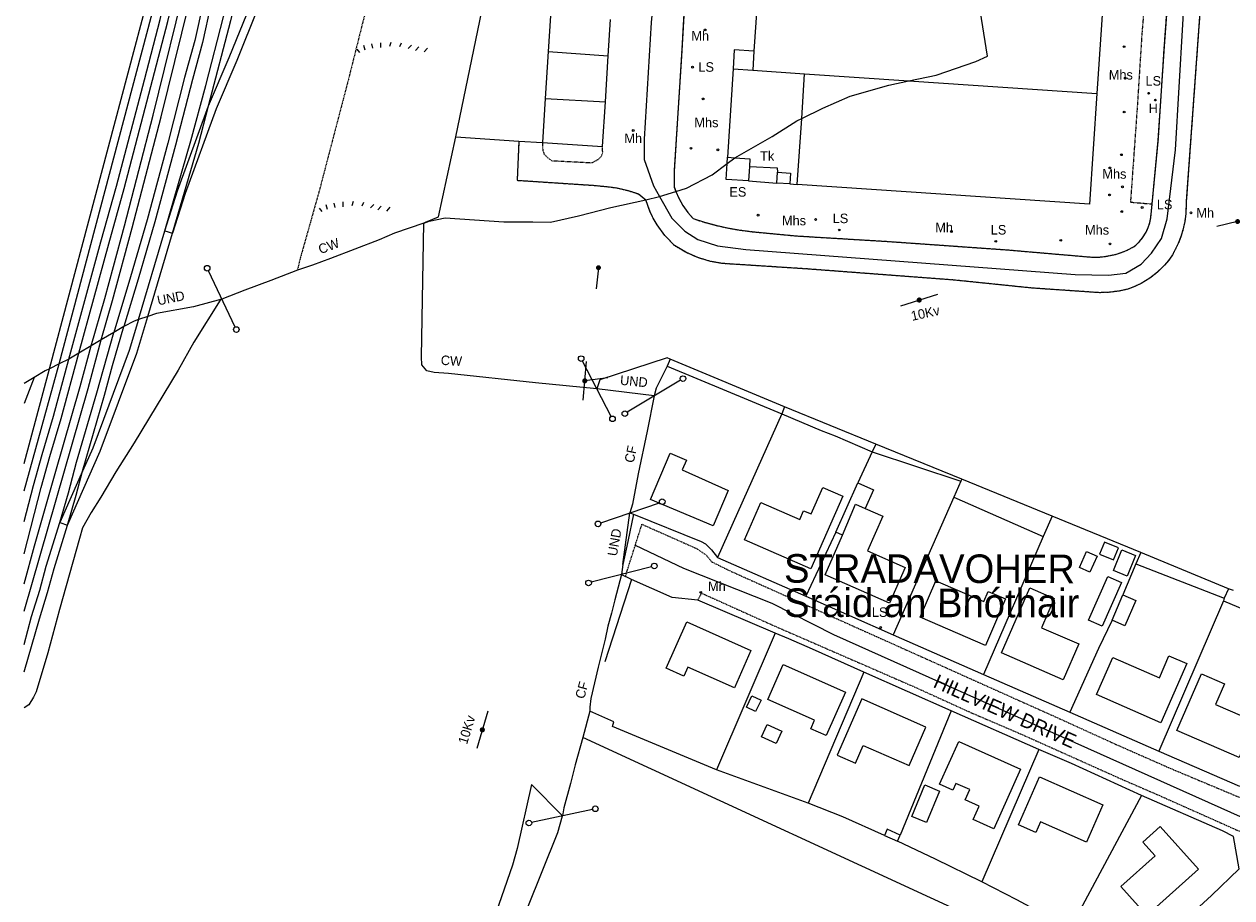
# Model space of a CAD drawing. Header units: metres. Extents: x 611948 to 1225781, y 656699 to 1316021.
# Tile 12 of 169: x 611948 to 612201, y 657869 to 658052. Entities that reach past the tile are written whole.
import ezdxf

# ---------------------------------------------------------------- set-up
doc = ezdxf.new("R2010")
doc.units = ezdxf.units.M
doc.linetypes.add('4696-16$0$PECK', pattern=[0.2, 0.1, -0.1])
for name, color, linetype in [('4696-16$0$BDY_SYM', 253, 'Continuous'), ('4696-16$0$BLD_INN_W', 253, 'Continuous'), ('4696-16$0$BLD_OTL_S', 253, 'Continuous'), ('4696-16$0$GEN_LIN_D', 253, 'Continuous'), ('4696-16$0$GEN_PCK_D', 253, '4696-16$0$PECK'), ('4696-16$0$GL_HS_OTL', 253, 'Continuous'), ('4696-16$0$LAND_SYMB', 253, 'Continuous'), ('4696-16$0$MUNICIPAL', 253, 'Continuous'), ('4696-16$0$OTHER_SYM', 253, 'Continuous'), ('4696-16$0$PARISH', 253, 'Continuous'), ('4696-16$0$POLE_SYMB', 253, 'Continuous'), ('4696-16$0$RAIL_STAND', 253, 'Continuous'), ('4696-16$0$ROADS', 253, 'Continuous'), ('4696-16$0$ROADS_CTR', 253, 'Continuous'), ('4696-16$0$ROADS_PCK', 253, '4696-16$0$PECK'), ('4696-16$0$TEXT', 253, 'Continuous'), ('4696-16$0$TOWNLAND', 253, 'Continuous')]:
    doc.layers.add(name, color=color, linetype=linetype)
doc.styles.add('4696-16$0$STANDARD', font='txt')

# ---------------------------------------------------------------- blocks, each defined once
blk = doc.blocks.new('4696-16$0$37', base_point=(145.909475, 308.83511))
blk.add_line((145.962562, 308.791096), (150.424369, 308.791096))
at = {"const_width": 0.51646}
blk.add_lwpolyline([(145.704332, 308.791096, 1), (146.220792, 308.791096, 1)], format="xyb", close=True, dxfattribs=at)
blk = doc.blocks.new('4696-16$0$13', base_point=(160450.170478, 242323.105036))
blk.add_circle((160450.170478, 242323.105036), 0.187958)
blk = doc.blocks.new('4696-16$0$36', base_point=(144.988486, 310.919762))
blk.add_line((140.875383, 310.92339), (149.050238, 310.92339))
at = {"const_width": 0.539928}
blk.add_lwpolyline([(144.673376, 310.923808, 1), (145.213304, 310.923808, 1)], format="xyb", close=True, dxfattribs=at)
blk = doc.blocks.new('4696-16$0$43', base_point=(147.36021, 308.857352))
blk.add_line((153.849537, 308.848253), (140.769785, 308.848253))
for centre in [(140.180307, 308.837153), (154.439015, 308.859353)]:
    blk.add_circle(centre, 0.589583)
blk = doc.blocks.new('4696-16$0$30', base_point=(144.876269, 313.485642))
blk.add_line((144.905875, 313.497659), (149.765037, 313.497659))
blk = doc.blocks.new('4696-16$0$26', base_point=(147.987073, 309.748732))
for p, q in [((148.859709, 311.899355), (148.559919, 310.99998)), ((141.664701, 310.500325), (142.264286, 309.80081)), ((143.097041, 311.29977), (143.396834, 310.300465)), ((144.762551, 311.566252), (144.962414, 310.666877)), ((146.627924, 311.832735), (146.627924, 310.833427)), ((151.024874, 311.732805), (150.625151, 310.933357)), ((153.156729, 311.29977), (152.457214, 310.600257)), ((154.722309, 310.96667), (154.022794, 310.167222)), ((156.554371, 310.700187), (155.854856, 309.900742))]:
    blk.add_line(p, q)
blk = doc.blocks.new('4696-16')
at = {"layer": '4696-16$0$BLD_INN_W', "flags": 128}
for points in [[(612057.914, 658046.683), (612070.527, 658045.762)], [(612101.065, 658046.72), (612100.892, 658042.734)], [(612111.746, 658041.954), (612133.639, 658040.504)], [(612133.639, 658040.504), (612173.099, 658037.889)], [(612057.288, 658036.817), (612069.915, 658036.115)], [(612119.708, 657945.119), (612122.417, 657951.584), (612124.448, 657950.698)]]:
    blk.add_lwpolyline(points, dxfattribs=at)
at = {"layer": '4696-16$0$BLD_OTL_S', "flags": 128}
for points in [[(612102.427, 658065.891), (612101.065, 658046.72)], [(612174.533, 658059.529), (612173.099, 658037.889)], [(612058.389, 658054.168), (612057.914, 658046.683)], [(612070.527, 658045.762), (612071.012, 658053.403)], [(612057.914, 658046.683), (612057.288, 658036.817)], [(612069.915, 658036.115), (612070.527, 658045.762)], [(612101.065, 658046.72), (612096.983, 658047.01), (612096.743, 658043.032)], [(612096.743, 658043.032), (612100.892, 658042.734)], [(612100.892, 658042.734), (612111.746, 658041.954)], [(612111.127, 658032.621), (612111.746, 658041.954)], [(612111.746, 658041.954), (612133.639, 658040.504)], [(612133.639, 658040.504), (612173.099, 658037.889)], [(612173.099, 658037.889), (612171.558, 658014.646), (612110.206, 658018.711)], [(612057.288, 658036.817), (612056.699, 658027.538)], [(612069.321, 658026.738), (612069.915, 658036.115)], [(612110.206, 658018.711), (612111.127, 658032.621)], [(612056.699, 658027.538), (612069.321, 658026.738)], [(612099.958, 658019.481), (612095.26, 658019.796), (612095.485, 658023.161)], [(612095.485, 658023.161), (612095.574, 658024.482)], [(612095.574, 658024.482), (612097.121, 658024.379)], [(612097.121, 658024.379), (612100.272, 658024.168), (612100.187, 658022.54)], [(612100.187, 658022.54), (612099.958, 658019.481)], [(612105.924, 658019.034), (612106.077, 658021.335)], [(612106.077, 658021.335), (612108.763, 658021.156), (612108.61, 658018.855)], [(612108.61, 658018.855), (612105.924, 658019.034)], [(612092.563, 657947.028), (612079.419, 657952.559), (612083.518, 657962.303), (612086.918, 657960.873), (612086.053, 657958.818), (612095.689, 657954.456), (612092.563, 657947.028)], [(612119.753, 657953.264), (612113.065, 657938.002), (612099.128, 657944.11), (612102.564, 657951.951), (612110.724, 657948.376), (612111.539, 657950.234), (612113.103, 657949.549), (612115.54, 657955.109), (612119.753, 657953.264)], [(612118.334, 657945.724), (612122.888, 657956.079)], [(612122.888, 657956.079), (612126.178, 657954.631), (612124.448, 657950.698)], [(612124.448, 657950.698), (612128.155, 657949.069), (612124.95, 657941.781), (612132.846, 657938.309), (612129.549, 657930.814), (612116.031, 657936.759), (612119.708, 657945.119)], [(612119.708, 657945.119), (612118.334, 657945.724)], [(612173.652, 657941.13), (612176.616, 657939.91), (612177.651, 657942.424), (612174.687, 657943.645), (612173.652, 657941.13)], [(612169.429, 657938.322), (612170.945, 657941.698), (612173.152, 657940.707), (612171.635, 657937.331), (612169.429, 657938.322)], [(612176.592, 657937.672), (612178.324, 657941.988), (612181.209, 657940.83), (612179.477, 657936.514), (612176.592, 657937.672)], [(612171.324, 657927.259), (612175.408, 657936.428), (612178.289, 657935.145), (612174.205, 657925.976), (612171.324, 657927.259)], [(612149.711, 657921.946), (612136.02, 657927.842), (612139.313, 657935.488), (612149.403, 657931.143), (612150.307, 657933.242), (612153.907, 657931.691), (612149.711, 657921.946)], [(612166.052, 657914.74), (612153.076, 657920.359), (612159.004, 657934.048), (612164.171, 657931.81), (612161.507, 657925.658), (612169.316, 657922.277), (612166.052, 657914.74)], [(612178.567, 657932.53), (612181.271, 657931.362), (612178.995, 657926.085), (612176.289, 657927.252)], [(612176.289, 657927.252), (612178.567, 657932.53)], [(612087.015, 657926.869), (612100.475, 657920.884), (612096.99, 657913.046), (612087.218, 657917.393), (612086.381, 657915.51), (612082.692, 657917.151), (612087.015, 657926.869)], [(612186.524, 657905.706), (612173.007, 657911.613), (612176.425, 657919.433), (612186.224, 657915.15), (612188.243, 657919.768), (612191.96, 657918.143), (612186.524, 657905.706)], [(612107.246, 657917.923), (612120.303, 657912.143), (612116.251, 657902.99), (612113.036, 657904.413), (612113.851, 657906.253), (612104.009, 657910.61), (612107.246, 657917.923)], [(612202.976, 657898.406), (612189.924, 657904.092), (612195.101, 657915.975), (612199.907, 657913.882), (612198.005, 657909.517), (612206.252, 657905.926), (612202.976, 657898.406)], [(612100.688, 657911.384), (612102.623, 657910.448), (612101.462, 657908.047), (612099.527, 657908.982), (612100.688, 657911.384)], [(612137.23, 657904.797), (612123.782, 657910.693), (612118.597, 657898.866), (612122.415, 657897.193), (612124.052, 657900.928), (612133.682, 657896.706), (612137.23, 657904.797)], [(612144.1, 657901.776), (612157.092, 657895.937), (612151.476, 657883.442), (612147.156, 657885.383), (612148.405, 657888.163), (612145.482, 657889.476), (612146.458, 657891.647), (612143.527, 657892.965), (612142.893, 657891.554), (612140.075, 657892.821), (612144.1, 657901.776)], [(612161.062, 657894.322), (612174.381, 657888.439), (612170.926, 657880.617), (612161.255, 657884.89), (612160.271, 657882.66), (612156.622, 657884.271), (612161.062, 657894.322)], [(612134.235, 657886.016), (612136.978, 657892.643), (612140.08, 657891.359), (612137.338, 657884.732), (612134.235, 657886.016)], [(612131.802, 657882.111), (612129.076, 657883.315), (612128.523, 657882.014)], [(612194.421, 657874.927), (612183.602, 657865.201), (612178.13, 657871.288), (612185.338, 657877.77), (612182.751, 657880.648), (612186.36, 657883.893), (612194.421, 657874.927)], [(612128.523, 657882.014), (612131.235, 657880.845)], [(612131.235, 657880.845), (612131.802, 657882.111)]]:
    blk.add_lwpolyline(points, dxfattribs=at)
at = {"layer": '4696-16$0$GEN_LIN_D', "flags": 128}
for points in [[(612038.524, 658028.747), (612044.012, 658055.16)], [(612096.743, 658043.032), (612095.574, 658024.482)], [(612031.835, 658010.645), (612032.13, 658010.849), (612034.85, 658011.976), (612038.524, 658028.747)], [(612038.524, 658028.747), (612051.755, 658027.853)], [(612051.755, 658027.853), (612056.699, 658027.538)], [(612100.187, 658022.54), (612106.007, 658022.216), (612106.077, 658021.335)], [(612099.958, 658019.481), (612105.924, 658019.034)], [(612108.61, 658018.855), (612110.206, 658018.711)], [(612031.835, 658010.645), (612025.664, 658008.512), (612022.411, 658007.154), (612012.188, 658003.199), (612008.414, 658001.798), (612005.258, 658000.742)], [(612068.152, 657975.805), (612055.241, 657977.078), (612037.004, 657979.082), (612033.981, 657979.266), (612032.4, 657979.638), (612031.393, 657980.853), (612031.324, 657982.534), (612031.835, 658010.645)], [(612005.258, 658000.742), (611999.688, 657998.591), (611994.197, 657996.582), (611989.406, 657994.676)], [(611989.406, 657994.676), (611989.006, 657994.454), (611983.511, 657985.642), (611980.201, 657979.742), (611970.959, 657964.509), (611967.13, 657958.406), (611963.996, 657953.088), (611961.953, 657949.856), (611960.109, 657946.646), (611959.541, 657944.361), (611955.278, 657929.514), (611952.866, 657920.358), (611950.408, 657912.162), (611949.874, 657911.059), (611948.862, 657909.494), (611947.888, 657908.808)], [(612083.543, 657982.05), (612082.862, 657982.365), (612068.722, 657977.749), (612068.152, 657975.805)], [(612083.543, 657982.05), (612082.891, 657980.585)], [(612107.524, 657972.072), (612083.543, 657982.05)], [(612082.891, 657980.585), (612080.594, 657975.971), (612080.143, 657974.328)], [(612082.891, 657980.585), (612106.931, 657970.588)], [(611949.976, 657978.219), (611947.888, 657972.766)], [(612080.143, 657974.328), (612078.701, 657966.918), (612076.788, 657957.985), (612075.601, 657951.637), (612075.069, 657949.765)], [(612107.524, 657972.072), (612106.931, 657970.588)], [(612126.692, 657964.21), (612107.524, 657972.072)], [(612106.931, 657970.588), (612093.466, 657940.408)], [(612106.931, 657970.588), (612115.252, 657967.112), (612118.18, 657965.986), (612125.96, 657962.607)], [(612126.692, 657964.21), (612125.96, 657962.607)], [(612144.737, 657956.824), (612126.692, 657964.21)], [(612125.96, 657962.607), (612122.888, 657956.079)], [(612125.96, 657962.607), (612144.559, 657956.442)], [(612144.559, 657956.442), (612143.096, 657953.054)], [(612144.737, 657956.824), (612144.559, 657956.442)], [(612163.744, 657949.061), (612144.737, 657956.824)], [(612143.096, 657953.054), (612130.325, 657924.136)], [(612143.096, 657953.054), (612161.806, 657944.789)], [(612075.793, 657949.497), (612074.603, 657943.733)], [(612075.069, 657949.765), (612075.793, 657949.497)], [(612075.793, 657949.497), (612090.028, 657943.77), (612090.951, 657943.255), (612092.177, 657941.981), (612093.466, 657940.408)], [(612163.744, 657949.061), (612161.806, 657944.789)], [(612182.331, 657941.437), (612163.744, 657949.061)], [(612074.603, 657943.733), (612073.613, 657938.953)], [(612118.334, 657945.724), (612112.016, 657932.282)], [(612161.806, 657944.789), (612149.275, 657915.814)], [(612182.331, 657941.437), (612181.303, 657939.09)], [(612200.717, 657933.832), (612182.331, 657941.437)], [(612073.613, 657938.953), (612073.331, 657936.861)], [(612093.466, 657940.408), (612112.016, 657932.282)], [(612181.303, 657939.09), (612178.567, 657932.53)], [(612181.303, 657939.09), (612199.847, 657931.886)], [(612073.331, 657936.861), (612071.886, 657931.531), (612071.221, 657928.686), (612070.455, 657926.001), (612069.869, 657923.237), (612068.4, 657917.388), (612066.874, 657910.817), (612066.624, 657908.975), (612066.648, 657908.155)], [(612073.331, 657936.861), (612074.121, 657936.423)], [(612075.385, 657935.811), (612074.121, 657936.423)], [(612075.385, 657935.811), (612069.834, 657918.475)], [(612089.313, 657931.442), (612083.948, 657931.974), (612075.385, 657935.811)], [(612200.717, 657933.832), (612199.847, 657931.886)], [(612201.76, 657933.477), (612200.717, 657933.832)], [(612105.535, 657924.486), (612089.313, 657931.442)], [(612112.016, 657932.282), (612130.325, 657924.136)], [(612199.67, 657931.325), (612186.132, 657899.743)], [(612199.847, 657931.886), (612199.67, 657931.325)], [(612199.67, 657931.325), (612217.596, 657923.737)], [(612176.289, 657927.252), (612173.414, 657921.283), (612167.443, 657907.947)], [(612105.535, 657924.486), (612093.262, 657895.791)], [(612124.204, 657916.342), (612113.395, 657921.186), (612108.402, 657923.34), (612105.535, 657924.486)], [(612130.325, 657924.136), (612149.275, 657915.814)], [(612124.204, 657916.342), (612112.506, 657888.791)], [(612142.513, 657908.215), (612124.204, 657916.342)], [(612149.275, 657915.814), (612167.443, 657907.947)], [(612066.648, 657908.155), (612065.197, 657902.566)], [(612093.262, 657895.791), (612071.427, 657904.939), (612071.722, 657905.881), (612066.648, 657908.155)], [(612142.513, 657908.215), (612131.802, 657882.111)], [(612160.902, 657900.05), (612142.513, 657908.215)], [(612167.443, 657907.947), (612186.132, 657899.743)], [(612065.197, 657902.566), (612063.587, 657896.875), (612062.607, 657892.949), (612061.213, 657887.859), (612060.882, 657886.157)], [(612152.608, 657862.249), (612065.197, 657902.566)], [(612160.902, 657900.05), (612148.985, 657872.258)], [(612182.5, 657890.441), (612167.78, 657897.106), (612160.902, 657900.05)], [(612186.132, 657899.743), (612203.037, 657892.35)], [(612112.506, 657888.791), (612093.262, 657895.791)], [(612060.882, 657886.157), (612054.426, 657892.725), (612051.395, 657879.305), (612050.393, 657875.819), (612043.457, 657855.855), (612042.33, 657853.129), (612040.911, 657849.14), (612039.746, 657846.232), (612036.274, 657836.791), (612035.289, 657834.387)], [(612182.5, 657890.441), (612167.503, 657862.492), (612156.306, 657868.538)], [(612202.948, 657875.003), (612201.813, 657881.82), (612199.485, 657882.968), (612182.5, 657890.441)], [(612128.523, 657882.014), (612119.743, 657885.908), (612112.506, 657888.791)], [(612148.985, 657872.258), (612139.236, 657877.068), (612131.235, 657880.845)], [(612169.58, 657842.7), (612171.418, 657844.787), (612175.835, 657849.272), (612177.565, 657851.402), (612181.088, 657854.882), (612184.312, 657857.899), (612187.799, 657860.798), (612197.156, 657869.391), (612202.948, 657875.003)], [(612156.306, 657868.538), (612148.985, 657872.258)]]:
    blk.add_lwpolyline(points, dxfattribs=at)
at = {"layer": '4696-16$0$GEN_PCK_D', "flags": 128}
for points in [[(612098.876, 658243.252), (612098.125, 658233.324), (612093.959, 658173.25), (612092.124, 658141.493), (612088.126, 658080.459), (612086.986, 658065.19), (612085.877, 658045.72), (612084.381, 658021.727), (612084.39, 658018.186), (612084.718, 658017.27)], [(612201.15, 658149.556), (612200.2, 658135.62), (612199.021, 658120.09), (612198.084, 658104.142), (612194.811, 658055.935), (612191.879, 658015.272), (612191.781, 658012.572), (612191.547, 658010.899), (612191.181, 658009.251), (612190.795, 658007.955), (612190.198, 658006.375), (612188.988, 658003.959), (612188.184, 658002.839), (612187.297, 658001.784), (612185.822, 658000.334), (612184.193, 657999.06), (612182.43, 657997.98), (612180.874, 657997.238), (612179.584, 657996.752), (612177.804, 657996.366), (612175.774, 657996.101), (612173.728, 657996.015), (612159.556, 657996.978), (612143.064, 657998.675), (612112.427, 658000.993), (612094.409, 658002.154), (612092.008, 658002.577), (612089.339, 658003.378), (612086.791, 658004.505), (612084.403, 658005.94), (612082.391, 658008.053), (612080.779, 658010.276), (612079.953, 658011.703), (612079.352, 658012.939), (612078.395, 658015.513)], [(612043.584, 658104.329), (612041.54, 658098.121), (612036.623, 658096.648), (612033.474, 658091.777), (612033.344, 658087.856), (612032.095, 658076.528), (612030.197, 658075.142), (612028.579, 658074.078), (612026.164, 658071.99), (612024.092, 658068.724), (612022.483, 658064.578), (612019.151, 658053.544), (612015.983, 658040.871), (612009.863, 658017.506), (612005.701, 658002.709), (612005.258, 658000.742)], [(612189.539, 658082.15), (612185.357, 658082.359), (612184.642, 658080.697), (612184.174, 658075.914), (612183.783, 658065.029), (612182.561, 658050.54), (612181.563, 658034.812), (612180.155, 658015.04), (612184.718, 658014.652)], [(612184.718, 658014.652), (612186.003, 658028.001), (612187.27, 658047.812), (612188.178, 658060.099), (612189.063, 658073.506), (612189.539, 658082.15)], [(612051.755, 658027.853), (612051.394, 658019.63), (612067.35, 658018.573), (612070.769, 658018.253), (612072.289, 658018.033), (612074.688, 658017.474), (612076.867, 658016.774), (612078.395, 658015.513)], [(612084.718, 658017.27), (612085.347, 658015.849), (612086.203, 658014.325), (612087.207, 658012.895), (612088.349, 658011.573), (612090.698, 658010.822), (612093.078, 658010.176), (612095.484, 658009.636), (612097.912, 658009.203), (612100.765, 658008.834), (612109.988, 658007.95), (612129.098, 658006.801), (612154.012, 658005.046), (612172.19, 658003.477), (612173.493, 658003.496), (612174.79, 658003.616), (612177.023, 658004.07), (612178.265, 658004.465), (612179.472, 658004.955), (612180.92, 658005.699), (612181.279, 658006), (612182.031, 658006.739), (612182.697, 658007.556), (612183.438, 658008.75), (612183.874, 658009.709), (612184.203, 658010.711), (612184.42, 658011.742), (612184.718, 658014.652)]]:
    blk.add_lwpolyline(points, dxfattribs=at)
at = {"layer": '4696-16$0$GL_HS_OTL', "flags": 128}
blk.add_lwpolyline([(612103.861, 657905.297), (612106.932, 657903.931), (612105.78, 657901.339), (612102.708, 657902.705), (612103.861, 657905.297)], dxfattribs=at)
at = {"layer": '4696-16$0$MUNICIPAL', "flags": 128}
for points in [[(612031.835, 658010.645), (612025.664, 658008.512), (612022.411, 658007.154), (612012.188, 658003.199), (612008.414, 658001.798), (612005.258, 658000.742)], [(612068.152, 657975.805), (612055.241, 657977.078), (612037.004, 657979.082), (612033.981, 657979.266), (612032.4, 657979.638), (612031.393, 657980.853), (612031.324, 657982.534), (612031.835, 658010.645)], [(612005.258, 658000.742), (611999.688, 657998.591), (611994.197, 657996.582), (611989.406, 657994.676)], [(611989.406, 657994.676), (611983.459, 657993.026), (611975.68, 657991.645), (611973.862, 657991.039)], [(611971.886, 657990.379), (611970.962, 657990.071), (611968.828, 657988.892)], [(611973.862, 657991.039), (611971.886, 657990.379)], [(611966.685, 657987.687), (611964.089, 657986.127)], [(611968.828, 657988.892), (611966.685, 657987.687)], [(611961.95, 657984.843), (611959.389, 657983.329)], [(611964.089, 657986.127), (611961.95, 657984.843)], [(611957.299, 657982.092), (611955.211, 657981.058)], [(611959.389, 657983.329), (611957.299, 657982.092)], [(611953.186, 657980.054), (611952.303, 657979.617), (611949.976, 657978.219)], [(611955.211, 657981.058), (611953.186, 657980.054)], [(611949.976, 657978.219), (611947.888, 657976.965)], [(612080.143, 657974.328), (612068.152, 657975.805)], [(612080.143, 657974.328), (612078.701, 657966.918), (612076.788, 657957.985), (612075.601, 657951.637), (612075.069, 657949.765)], [(612073.613, 657938.953), (612075.069, 657949.765)], [(612073.613, 657938.953), (612073.331, 657936.861)], [(612073.331, 657936.861), (612071.886, 657931.531), (612071.221, 657928.686), (612070.455, 657926.001), (612069.869, 657923.237), (612068.4, 657917.388), (612066.874, 657910.817), (612066.624, 657908.975), (612066.648, 657908.155)], [(612066.648, 657908.155), (612065.197, 657902.566)], [(612065.197, 657902.566), (612063.587, 657896.875), (612062.607, 657892.949), (612061.213, 657887.859), (612060.882, 657886.157)], [(612053.511, 657866.645), (612059.9, 657882.671), (612060.882, 657886.157)]]:
    blk.add_lwpolyline(points, dxfattribs=at)
at = {"layer": '4696-16$0$PARISH', "flags": 128}
for points in [[(612031.835, 658010.645), (612025.664, 658008.512), (612022.411, 658007.154), (612012.188, 658003.199), (612008.414, 658001.798), (612005.258, 658000.742)], [(612068.152, 657975.805), (612055.241, 657977.078), (612037.004, 657979.082), (612033.981, 657979.266), (612032.4, 657979.638), (612031.393, 657980.853), (612031.324, 657982.534), (612031.835, 658010.645)], [(612005.258, 658000.742), (611999.688, 657998.591), (611994.197, 657996.582), (611989.406, 657994.676)], [(611989.406, 657994.676), (611983.459, 657993.026), (611975.68, 657991.645), (611973.862, 657991.039)], [(611971.886, 657990.379), (611970.962, 657990.071), (611968.828, 657988.892)], [(611973.862, 657991.039), (611971.886, 657990.379)], [(611966.685, 657987.687), (611964.089, 657986.127)], [(611968.828, 657988.892), (611966.685, 657987.687)], [(611961.95, 657984.843), (611959.389, 657983.329)], [(611964.089, 657986.127), (611961.95, 657984.843)], [(611957.299, 657982.092), (611955.211, 657981.058)], [(611959.389, 657983.329), (611957.299, 657982.092)], [(611953.186, 657980.054), (611952.303, 657979.617), (611949.976, 657978.219)], [(611955.211, 657981.058), (611953.186, 657980.054)], [(611949.976, 657978.219), (611947.888, 657976.965)], [(612080.143, 657974.328), (612068.152, 657975.805)], [(612080.143, 657974.328), (612078.701, 657966.918), (612076.788, 657957.985), (612075.601, 657951.637), (612075.069, 657949.765)], [(612073.613, 657938.953), (612075.069, 657949.765)], [(612073.613, 657938.953), (612073.331, 657936.861)], [(612073.331, 657936.861), (612071.886, 657931.531), (612071.221, 657928.686), (612070.455, 657926.001), (612069.869, 657923.237), (612068.4, 657917.388), (612066.874, 657910.817), (612066.624, 657908.975), (612066.648, 657908.155)], [(612066.648, 657908.155), (612065.197, 657902.566)], [(612065.197, 657902.566), (612063.587, 657896.875), (612062.607, 657892.949), (612061.213, 657887.859), (612060.882, 657886.157)], [(612053.511, 657866.645), (612059.9, 657882.671), (612060.882, 657886.157)]]:
    blk.add_lwpolyline(points, dxfattribs=at)
at = {"layer": '4696-16$0$RAIL_STAND', "flags": 128}
for points in [[(611961.95, 657984.843), (611964.827, 657994.817), (611966.65, 658001.505), (611968.948, 658010.074), (611974.988, 658033.339), (611982.213, 658062.649), (611984.688, 658072.039), (611991.635, 658100.529), (611993.315, 658107.976), (611994.8, 658114.122), (611996.302, 658120.989), (612002.493, 658147.376), (612006.978, 658168.515), (612008.758, 658176.364), (612013.579, 658199.145), (612015.55, 658209.745)], [(612017.229, 658209.47), (612014.391, 658190.919), (612012.253, 658172.464), (612011.087, 658164.457), (612009.075, 658152.249), (612003.114, 658123.652), (612000.026, 658111.093), (611998.666, 658104.404), (611996.877, 658096.677), (611992.802, 658080.268), (611991.101, 658072.838), (611987.104, 658056.532), (611985.34, 658048.559), (611983.211, 658040.8), (611979.668, 658027.011), (611975.325, 658010.894), (611971.828, 657998.873), (611968.828, 657988.892)], [(611964.089, 657986.127), (611966.464, 657994.358), (611970.591, 658009.639), (611976.636, 658032.922), (611983.859, 658062.229), (611986.336, 658071.622), (611993.289, 658100.14), (611994.971, 658107.59), (611996.457, 658113.741), (611997.959, 658120.612), (612004.152, 658147.003), (612008.64, 658168.155), (612011.52, 658181.245)], [(612011.52, 658181.245), (612010.152, 658169.532), (612007.401, 658152.551), (612001.455, 658124.024), (611998.368, 658111.471), (611997.005, 658104.765), (611995.226, 658097.077), (611991.148, 658080.66), (611989.447, 658073.233), (611985.449, 658056.916), (611983.689, 658048.968), (611981.57, 658041.239), (611978.025, 658027.445), (611973.686, 658011.347), (611970.197, 657999.353), (611966.685, 657987.687)], [(611959.389, 657983.329), (611965.636, 658006.276), (611968.901, 658017.933), (611978.06, 658052.984), (611981.233, 658065.857), (611984, 658076.57), (611986.166, 658085.858), (611988.769, 658095.805), (611996.555, 658130.383)], [(611977.404, 658009.002), (611982.901, 658027.912), (611986.015, 658039.543), (611993.432, 658068.445), (611994.952, 658074.69), (611997.575, 658084.493), (612002.299, 658102.931), (612005.922, 658117.729)], [(611986.624, 658035.252), (611991.297, 658053.16), (611996.598, 658074.269), (611999.219, 658084.062), (612003.949, 658102.517), (612007.593, 658117.406)], [(611986.624, 658035.252), (611990.961, 658045.443), (611995.385, 658056.435), (611997.047, 658060.022), (612003.339, 658075.564), (612008.914, 658089.634), (612015.407, 658106.795), (612016.649, 658106.378), (612010.494, 658089.012), (612004.916, 658074.93), (611998.609, 658059.349), (611996.945, 658055.76), (611992.531, 658044.793), (611988.202, 658034.62), (611981.679, 658016.857), (611979.029, 658008.506)], [(611957.299, 657982.092), (611963.995, 658006.72), (611967.265, 658018.392), (611973.128, 658040.696), (611976.415, 658053.41), (611979.582, 658066.264), (611982.355, 658076.995), (611984.51, 658086.244), (611987.125, 658096.235), (611988.64, 658102.924)], [(611953.186, 657980.054), (611973.862, 658057.785)], [(611955.211, 657981.058), (611975.495, 658057.315)], [(611977.404, 658009.002), (611980.069, 658017.406), (611984.398, 658029.337), (611986.624, 658035.252)], [(611979.029, 658008.506), (611984.539, 658027.456), (611986.624, 658035.252)], [(611971.886, 657990.379), (611977.404, 658009.002)], [(611973.862, 657991.039), (611979.029, 658008.506)], [(611977.404, 658009.002), (611979.029, 658008.506)], [(611956.994, 657947.2), (611963.853, 657962.746), (611971.516, 657983.312), (611973.862, 657991.039)], [(611971.886, 657990.379), (611969.906, 657983.859), (611962.275, 657963.376), (611960.154, 657958.564)], [(611955.377, 657947.724), (611957.174, 657953.981), (611958.897, 657960.448), (611963.14, 657974.984), (611966.685, 657987.687)], [(611960.154, 657958.564), (611964.776, 657974.525), (611966.461, 657980.716), (611968.828, 657988.892)], [(611947.888, 657929.114), (611961.314, 657975.866), (611964.089, 657986.127)], [(611947.888, 657934.888), (611950.08, 657942.877), (611954.401, 657958.075), (611959.675, 657976.316), (611961.95, 657984.843)], [(611947.888, 657941.204), (611951.492, 657955.095), (611953.289, 657961.618), (611955.659, 657969.616), (611959.389, 657983.329)], [(611947.888, 657947.973), (611949.846, 657955.522), (611951.65, 657962.069), (611954.03, 657970.099), (611957.299, 657982.092)], [(611947.888, 657954.431), (611955.211, 657981.058)], [(611947.888, 657960.138), (611953.186, 657980.054)], [(611960.154, 657958.564), (611955.377, 657947.724)], [(611956.994, 657947.2), (611958.812, 657953.53), (611960.154, 657958.564)], [(611947.888, 657922.164), (611949.46, 657928.011), (611951.166, 657933.557), (611952.533, 657938.582), (611955.377, 657947.724)], [(611947.888, 657916.416), (611951.089, 657927.525), (611952.799, 657933.084), (611954.165, 657938.108), (611956.994, 657947.2)], [(611955.377, 657947.724), (611956.994, 657947.2)]]:
    blk.add_lwpolyline(points, dxfattribs=at)
at = {"layer": '4696-16$0$ROADS', "flags": 128}
for points in [[(612098.876, 658243.252), (612098.125, 658233.324), (612093.959, 658173.25), (612092.124, 658141.493), (612088.126, 658080.459), (612086.986, 658065.19), (612085.877, 658045.72), (612084.381, 658021.727), (612084.39, 658018.186), (612084.718, 658017.27)], [(612194.811, 658055.935), (612191.879, 658015.272), (612191.781, 658012.572), (612191.547, 658010.899), (612191.181, 658009.251), (612190.795, 658007.955), (612190.198, 658006.375), (612188.988, 658003.959), (612188.184, 658002.839), (612187.297, 658001.784), (612185.822, 658000.334), (612184.193, 657999.06), (612182.43, 657997.98), (612180.874, 657997.238), (612179.584, 657996.752), (612177.804, 657996.366), (612175.774, 657996.101), (612173.728, 657996.015), (612159.556, 657996.978), (612143.064, 657998.675), (612112.427, 658000.993), (612094.409, 658002.154), (612092.008, 658002.577), (612089.339, 658003.378), (612086.791, 658004.505), (612084.403, 658005.94), (612082.391, 658008.053), (612080.779, 658010.276), (612079.953, 658011.703), (612079.352, 658012.939), (612078.395, 658015.513)], [(612184.718, 658014.652), (612186.003, 658028.001), (612187.27, 658047.812), (612188.178, 658060.099), (612189.063, 658073.506), (612189.539, 658082.15)], [(612070.527, 658045.762), (612071.012, 658053.403)], [(612069.915, 658036.115), (612070.527, 658045.762)], [(612069.321, 658026.738), (612069.915, 658036.115)], [(612051.755, 658027.853), (612051.394, 658019.63), (612067.35, 658018.573), (612070.769, 658018.253), (612072.289, 658018.033), (612074.688, 658017.474), (612076.867, 658016.774), (612078.395, 658015.513)], [(612051.755, 658027.853), (612056.699, 658027.538)], [(612056.699, 658027.538), (612069.321, 658026.738)], [(612084.718, 658017.27), (612085.347, 658015.849), (612086.203, 658014.325), (612087.207, 658012.895), (612088.349, 658011.573), (612090.698, 658010.822), (612093.078, 658010.176), (612095.484, 658009.636), (612097.912, 658009.203), (612100.765, 658008.834), (612109.988, 658007.95), (612129.098, 658006.801), (612154.012, 658005.046), (612172.19, 658003.477), (612173.493, 658003.496), (612174.79, 658003.616), (612177.023, 658004.07), (612178.265, 658004.465), (612179.472, 658004.955), (612180.92, 658005.699), (612181.279, 658006), (612182.031, 658006.739), (612182.697, 658007.556), (612183.438, 658008.75), (612183.874, 658009.709), (612184.203, 658010.711), (612184.42, 658011.742), (612184.718, 658014.652)], [(612075.793, 657949.497), (612074.603, 657943.733)], [(612075.793, 657949.497), (612090.028, 657943.77), (612090.951, 657943.255), (612092.177, 657941.981), (612093.466, 657940.408)], [(612074.603, 657943.733), (612073.613, 657938.953)], [(612073.613, 657938.953), (612073.331, 657936.861)], [(612093.466, 657940.408), (612112.016, 657932.282)], [(612073.331, 657936.861), (612074.121, 657936.423)], [(612075.385, 657935.811), (612074.121, 657936.423)], [(612089.313, 657931.442), (612083.948, 657931.974), (612075.385, 657935.811)], [(612105.535, 657924.486), (612089.313, 657931.442)], [(612112.016, 657932.282), (612130.325, 657924.136)], [(612124.204, 657916.342), (612113.395, 657921.186), (612108.402, 657923.34), (612105.535, 657924.486)], [(612130.325, 657924.136), (612149.275, 657915.814)], [(612142.513, 657908.215), (612124.204, 657916.342)], [(612149.275, 657915.814), (612167.443, 657907.947)], [(612160.902, 657900.05), (612142.513, 657908.215)], [(612167.443, 657907.947), (612186.132, 657899.743)], [(612182.5, 657890.441), (612167.78, 657897.106), (612160.902, 657900.05)], [(612186.132, 657899.743), (612203.037, 657892.35)], [(612202.948, 657875.003), (612201.813, 657881.82), (612199.485, 657882.968), (612182.5, 657890.441)], [(612169.58, 657842.7), (612171.418, 657844.787), (612175.835, 657849.272), (612177.565, 657851.402), (612181.088, 657854.882), (612184.312, 657857.899), (612187.799, 657860.798), (612197.156, 657869.391), (612202.948, 657875.003)]]:
    blk.add_lwpolyline(points, dxfattribs=at)
at = {"layer": '4696-16$0$ROADS_CTR', "flags": 128}
for points in [[(612095.192, 658243.252), (612093.645, 658223.714), (612089.806, 658168.83), (612088.345, 658146.249), (612087.044, 658130.653), (612086.197, 658127.531), (612083.97, 658118.554), (612080.372, 658061.409), (612079.515, 658052.777), (612078.041, 658028.291), (612078.041, 658023.986), (612080.024, 658018.452), (612081.286, 658016.203)], [(612081.286, 658016.203), (612083.838, 658011.686), (612086.585, 658008.919), (612089.331, 658007.227), (612093.451, 658005.843), (612099.402, 658005.074), (612168.52, 657999.846), (612175.538, 657999.693), (612179.201, 658000.154), (612182.405, 658001.999), (612184.54, 658004.305), (612186.677, 658007.381), (612187.898, 658011.532), (612189.595, 658026.054), (612191.898, 658065.586), (612194.969, 658108.956), (612199.961, 658173.818)], [(612076.191, 657942.974), (612086.311, 657938.135), (612104.856, 657930.798), (612117.818, 657924.254), (612206.472, 657884.513), (612228.693, 657875.23)]]:
    blk.add_lwpolyline(points, dxfattribs=at)
at = {"layer": '4696-16$0$ROADS_PCK', "flags": 128}
for points in [[(612056.699, 658027.538), (612056.755, 658026.015), (612057.038, 658025.137), (612057.781, 658024.38), (612058.644, 658023.744), (612067.082, 658023.318), (612068.339, 658023.982), (612069.076, 658024.705), (612069.353, 658025.446), (612069.321, 658026.738)], [(612076.191, 657942.974), (612077.585, 657947.386), (612089.155, 657942.249), (612091.14, 657940.854), (612092.203, 657939.517), (612096.051, 657937.606), (612164.719, 657906.798), (612177.379, 657901.03), (612188.716, 657896.038), (612213.815, 657885.521), (612221.404, 657883.001), (612225.649, 657881.771), (612227.13, 657881.775), (612228.829, 657882.24), (612230.387, 657882.905), (612235.399, 657886.739), (612245.001, 657894.848), (612257.518, 657905.065), (612255.216, 657910.971)], [(612074.121, 657936.423), (612076.191, 657942.974)], [(612089.313, 657931.442), (612090.121, 657932.908), (612105.225, 657926.106), (612134.91, 657913.18), (612146.209, 657908.028), (612157.506, 657903.177), (612178.259, 657893.869), (612186.191, 657890.429), (612203.351, 657882.778)]]:
    blk.add_lwpolyline(points, dxfattribs=at)
at = {"layer": '4696-16$0$TOWNLAND', "flags": 128}
for points in [[(612133.639, 658040.504), (612139.346, 658041.723), (612147.695, 658044.548), (612150.169, 658045.701), (612148.389, 658056.722), (612149.347, 658059.282), (612172.603, 658059.644), (612174.533, 658059.529)], [(612111.127, 658032.621), (612115.555, 658034.775), (612121.324, 658037.286), (612129.454, 658039.61), (612133.639, 658040.504)], [(612097.121, 658024.379), (612104.923, 658028.857), (612110.108, 658032.126), (612111.127, 658032.621)], [(612084.718, 658017.27), (612086.935, 658017.959), (612092.302, 658020.788), (612095.485, 658023.161)], [(612095.485, 658023.161), (612097.121, 658024.379)], [(612081.286, 658016.203), (612084.718, 658017.27)], [(612031.835, 658010.645), (612032.933, 658011.031), (612036.291, 658011.749), (612048.62, 658010.874), (612054.702, 658010.906), (612058.383, 658010.825), (612064.298, 658012.177), (612071.051, 658013.934), (612078.395, 658015.513)], [(612078.395, 658015.513), (612081.286, 658016.203)], [(612031.835, 658010.645), (612025.664, 658008.512), (612022.411, 658007.154), (612012.188, 658003.199), (612008.414, 658001.798), (612005.258, 658000.742)], [(612068.152, 657975.805), (612055.241, 657977.078), (612037.004, 657979.082), (612033.981, 657979.266), (612032.4, 657979.638), (612031.393, 657980.853), (612031.324, 657982.534), (612031.835, 658010.645)], [(612005.258, 658000.742), (611999.688, 657998.591), (611994.197, 657996.582), (611989.406, 657994.676)], [(611989.406, 657994.676), (611983.459, 657993.026), (611975.68, 657991.645), (611973.862, 657991.039)], [(611971.886, 657990.379), (611970.962, 657990.071), (611968.828, 657988.892)], [(611973.862, 657991.039), (611971.886, 657990.379)], [(611966.685, 657987.687), (611964.089, 657986.127)], [(611968.828, 657988.892), (611966.685, 657987.687)], [(611961.95, 657984.843), (611959.389, 657983.329)], [(611964.089, 657986.127), (611961.95, 657984.843)], [(611957.299, 657982.092), (611955.211, 657981.058)], [(611959.389, 657983.329), (611957.299, 657982.092)], [(611953.186, 657980.054), (611952.303, 657979.617), (611949.976, 657978.219)], [(611955.211, 657981.058), (611953.186, 657980.054)], [(611949.976, 657978.219), (611947.888, 657976.965)], [(612080.143, 657974.328), (612068.152, 657975.805)], [(612080.143, 657974.328), (612078.701, 657966.918), (612076.788, 657957.985), (612075.601, 657951.637), (612075.069, 657949.765)], [(612073.613, 657938.953), (612075.069, 657949.765)], [(612073.613, 657938.953), (612073.331, 657936.861)], [(612073.331, 657936.861), (612071.886, 657931.531), (612071.221, 657928.686), (612070.455, 657926.001), (612069.869, 657923.237), (612068.4, 657917.388), (612066.874, 657910.817), (612066.624, 657908.975), (612066.648, 657908.155)], [(612066.648, 657908.155), (612065.197, 657902.566)], [(612065.197, 657902.566), (612063.587, 657896.875), (612062.607, 657892.949), (612061.213, 657887.859), (612060.882, 657886.157)], [(612053.511, 657866.645), (612059.9, 657882.671), (612060.882, 657886.157)]]:
    blk.add_lwpolyline(points, dxfattribs=at)
at = {"layer": '4696-16$0$BDY_SYM'}
for p, rotation in [((611989.406, 657994.676), 295.3360000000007), ((612068.152, 657975.805), 297.4210000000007), ((612080.143, 657974.328), 30.99500000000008), ((612075.069, 657949.765), 198.9370000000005), ((612073.331, 657936.861), 14.40500000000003), ((612060.882, 657886.157), 12.00200000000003)]:
    blk.add_blockref('4696-16$0$43', p, dxfattribs=dict(at, rotation=rotation))
at = {"layer": '4696-16$0$LAND_SYMB'}
for p in [(612024.034, 658046.446), (612016.124, 658012.997)]:
    blk.add_blockref('4696-16$0$26', p, dxfattribs=at)
at = {"layer": '4696-16$0$MUNICIPAL'}
for p, rotation in [((611989.406, 657994.676), 295.3360000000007), ((612068.152, 657975.805), 297.4210000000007), ((612080.143, 657974.328), 30.99500000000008), ((612075.069, 657949.765), 198.9370000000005), ((612073.331, 657936.861), 14.40500000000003), ((612060.882, 657886.157), 12.00200000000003)]:
    blk.add_blockref('4696-16$0$43', p, dxfattribs=dict(at, rotation=rotation))
at = {"layer": '4696-16$0$OTHER_SYM'}
for p in [(612090.865, 658051.215), (612178.808, 658047.689), (612179.065, 658041.087), (612090.443, 658036.709), (612185.379, 658036.482), (612178.844, 658033.964), (612075.775, 658030.087), (612087.89, 658026.358), (612093.553, 658026.033), (612178.248, 658024.999), (612175.834, 658022.231), (612178.466, 658018.257), (612175.769, 658016.549), (612101.972, 658012.31), (612178.32, 658013.054), (612192.866, 658012.793), (612114.06, 658011.402), (612142.558, 658008.877), (612165.511, 658007.018), (612175.857, 658006.265), (612089.94, 657933.068)]:
    blk.add_blockref('4696-16$0$13', p, dxfattribs=at)
at = {"layer": '4696-16$0$PARISH'}
for p, rotation in [((611989.406, 657994.676), 295.3360000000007), ((612068.152, 657975.805), 297.4210000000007), ((612080.143, 657974.328), 30.99500000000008), ((612075.069, 657949.765), 198.9370000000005), ((612073.331, 657936.861), 14.40500000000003), ((612060.882, 657886.157), 12.00200000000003)]:
    blk.add_blockref('4696-16$0$43', p, dxfattribs=dict(at, rotation=rotation))
at = {"layer": '4696-16$0$POLE_SYMB'}
for p in [(612088.224, 658043.385), (612183.976, 658037.899), (612182.619, 658013.926), (612119.028, 658009.193), (612151.867, 658006.802), (612127.716, 657925.704)]:
    blk.add_blockref('4696-16$0$13', p, dxfattribs=at)
for name, p, rotation in [('4696-16$0$37', (612202.711, 658010.937), 193.3880000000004), ('4696-16$0$37', (612068.516, 658001.322), 263.6130000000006), ('4696-16$0$36', (612135.855, 657994.489), 17.20100000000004), ('4696-16$0$36', (612065.601, 657977.553), 85.1080000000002), ('4696-16$0$30', (612065.601, 657977.553), 7.348000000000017), ('4696-16$0$36', (612044.066, 657904.176), 253.5630000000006)]:
    blk.add_blockref(name, p, dxfattribs=dict(at, rotation=rotation))
at = {"layer": '4696-16$0$TOWNLAND'}
for p, rotation in [((611989.406, 657994.676), 295.3360000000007), ((612068.152, 657975.805), 297.4210000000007), ((612080.143, 657974.328), 30.99500000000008), ((612075.069, 657949.765), 198.9370000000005), ((612073.331, 657936.861), 14.40500000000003), ((612060.882, 657886.157), 12.00200000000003)]:
    blk.add_blockref('4696-16$0$43', p, dxfattribs=dict(at, rotation=rotation))
at = {"layer": '4696-16$0$MUNICIPAL', "style": '4696-16$0$STANDARD'}
for s, rotation, p in [('CW', 20.9, (612010.122, 658004.088)), ('UND', 11.5, (611976.048, 657993.344)), ('CW', -3.3, (612035.314, 657980.874)), ('UND', -5.4, (612072.928, 657976.691)), ('CF', 78.20002, (612075.856, 657960.161)), ('UND', 80.00002, (612072.319, 657940.576)), ('CF', 74.20002, (612065.455, 657910.569))]:
    blk.add_text(s, height=2, rotation=rotation, dxfattribs=at).set_placement(p)
at = {"layer": '4696-16$0$OTHER_SYM', "style": '4696-16$0$STANDARD'}
for s, p in [('Mh', (612087.97, 658048.967)), ('Mhs', (612175.604, 658040.797)), ('H', (612183.967, 658033.738)), ('Mhs', (612088.596, 658030.775)), ('Mh', (612073.902, 658027.441)), ('Mhs', (612174.26, 658019.966)), ('Mhs', (612106.993, 658010.177)), ('Mh', (612193.989, 658011.796)), ('Mh', (612139.176, 658008.729)), ('Mhs', (612170.623, 658008.214)), ('Mh', (612091.46, 657933.352))]:
    blk.add_text(s, height=2, rotation=-0.1, dxfattribs=at).set_placement(p)
at = {"layer": '4696-16$0$PARISH', "style": '4696-16$0$STANDARD'}
for s, rotation, p in [('CW', 20.9, (612010.122, 658004.088)), ('UND', 11.5, (611976.048, 657993.344)), ('CW', -3.3, (612035.314, 657980.874)), ('UND', -5.4, (612072.928, 657976.691)), ('CF', 78.20002, (612075.856, 657960.161)), ('UND', 80.00002, (612072.319, 657940.576)), ('CF', 74.20002, (612065.455, 657910.569))]:
    blk.add_text(s, height=2, rotation=rotation, dxfattribs=at).set_placement(p)
at = {"layer": '4696-16$0$POLE_SYMB', "style": '4696-16$0$STANDARD'}
for s, rotation, p in [('LS', -0.1, (612089.447, 658042.428)), ('LS', -0.1, (612183.311, 658039.518)), ('ES', -0.1, (612095.94, 658016.195)), ('LS', -0.1, (612185.694, 658013.551)), ('LS', -0.1, (612117.643, 658010.631)), ('LS', -0.1, (612150.822, 658008.24)), ('10Kv', 12.3, (612134.317, 657990.1)), ('LS', -0.1, (612125.861, 657927.938)), ('10Kv', 73.00002, (612040.862, 657901.035))]:
    blk.add_text(s, height=2, rotation=rotation, dxfattribs=at).set_placement(p)
at = {"layer": '4696-16$0$ROADS', "style": '4696-16$0$STANDARD'}
blk.add_text('HILLVIEW DRIVE', height=3, rotation=-23.9, dxfattribs=at).set_placement((612138.545, 657913.236))
blk.add_text('HILLVIEW DRIVE', height=3, rotation=-23.9, dxfattribs=at).set_placement((612138.545, 657913.236))
at = {"layer": '4696-16$0$TEXT', "style": '4696-16$0$STANDARD'}
blk.add_text('Tk', height=2, rotation=-0.1, dxfattribs=at).set_placement((612102.402, 658023.735))
at = {"layer": '4696-16$0$TOWNLAND', "style": '4696-16$0$STANDARD'}
for s, height, rotation, p in [('CW', 2, 20.9, (612010.122, 658004.088)), ('UND', 2, 11.5, (611976.048, 657993.344)), ('CW', 2, -3.3, (612035.314, 657980.874)), ('UND', 2, -5.4, (612072.928, 657976.691)), ('CF', 2, 78.20002, (612075.856, 657960.161)), ('UND', 2, 80.00002, (612072.319, 657940.576)), ('STRADAVOHER', 6, -0.1, (612107.428, 657935.117)), ('Sráid an Bhóthair', 6, -0.1, (612107.428, 657927.917)), ('CF', 2, 74.20002, (612065.455, 657910.569))]:
    blk.add_text(s, height=height, rotation=rotation, dxfattribs=at).set_placement(p)
blk = doc.blocks.new('OS Mapping')
blk.add_blockref('4696-16', (0, 0))

msp = doc.modelspace()

# ---------------------------------------------------------------- block references
msp.add_blockref('OS Mapping', (0, 0))

doc.saveas('drawing.dxf')
